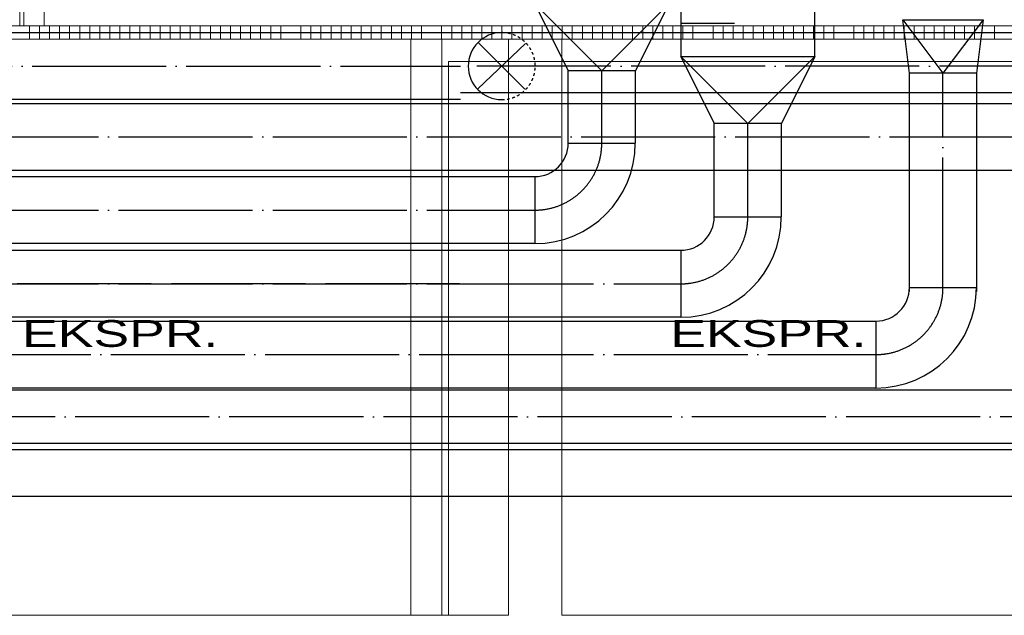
# Model space of a CAD drawing. Header units: millimetres. Extents: x 0 to 83727, y -867 to 61719.
# Tile 3 of 29: x 18242 to 25587, y 7859 to 12304. Entities that reach past the tile are written whole.
import ezdxf

# ---------------------------------------------------------------- set-up
doc = ezdxf.new("R2010")
doc.units = ezdxf.units.MM
doc.header["$LTSCALE"] = 50
doc.header["$MEASUREMENT"] = 0
doc.header["$PDMODE"] = 1
doc.linetypes.add('2V-CENT', pattern=[23, 20, -1.5, 0, -1.5])
doc.linetypes.add('V-GOMD', pattern=[0.8, 0.4, -0.4])
doc.layers.get('0').update_dxf_attribs({"linetype": 'CONTINUOUS'})
for name, color, linetype in [('20606A200D001$0$A12-HEL2', 1, 'CONTINUOUS'), ('20606A200D001$0$A23-HEL2', 1, 'CONTINUOUS'), ('20606A200D001$0$A23-HEL3', 1, 'CONTINUOUS'), ('20606A200D001$0$A23-SKR1', 1, 'CONTINUOUS'), ('20606A200D001$0$A24-STI2', 1, 'CONTINUOUS'), ('20606A200D001$0$omriss', 1, 'CONTINUOUS'), ('20606A200D001$0$Rominfo', 7, 'CONTINUOUS'), ('V050', 1, 'CONTINUOUS'), ('V060-', 3, 'CONTINUOUS')]:
    doc.layers.add(name, color=color, linetype=linetype)
doc.styles.add('20606A200D001$0$Standard', font='arial.ttf')
doc.styles.add('FISO', font='fiso')
doc.styles.add('ISO', font='ISO')

# ---------------------------------------------------------------- blocks, each defined once
blk = doc.blocks.new('LD_P_A')
for p, q in [((1, 1), (0, 1)), ((0, 1), (0, 0)), ((1, 0), (1, 1)), ((0, 0), (1, 0))]:
    blk.add_line(p, q)
at = {"color": 1}
for p, q in [((0.2, 1), (0.2, 0.6)), ((0.6, 1), (0.6, 0.6)), ((0.4, 0), (0.4, 0.4)), ((0.8, 0), (0.8, 0.4))]:
    blk.add_line(p, q, dxfattribs=at)
blk = doc.blocks.new('CBOJ90_PB', base_point=(86107, 31352))
at = {"color": 0, "linetype": 'ByBlock'}
blk.add_arc((86106, 31353), 1, 270, 360, dxfattribs=at)
blk = doc.blocks.new('KBOJ90_PB', base_point=(86107, 31352))
at = {"color": 0, "linetype": 'ByBlock'}
for p, q in [((86106.5, 31353), (86107.5, 31353)), ((86106, 31352.5), (86106, 31351.5))]:
    blk.add_line(p, q, dxfattribs=at)
for radius in [1.5, 0.5]:
    blk.add_arc((86106, 31353), radius, 270, 360, dxfattribs=at)
blk = doc.blocks.new('3BOJ90_PB', base_point=(86107, 31352))
for p in [(86107, 31353), (86106, 31352)]:
    blk.add_point(p)
at = {"color": 1, "linetype": '2V-CENT'}
blk.add_blockref('CBOJ90_PB', (86107, 31352), dxfattribs=at)
at = {"color": 0, "linetype": 'ByBlock'}
blk.add_blockref('KBOJ90_PB', (86107, 31352), dxfattribs=at)
at = {"style": 'ISO', "flags": 3}
blk.add_attdef('0', (86107, 31352), '', height=1, dxfattribs=at)
blk = doc.blocks.new('KRODIMF_1000X500X500')
at = {"color": 0, "linetype": 'ByBlock'}
for p, q in [((-250, -500), (-250, 500)), ((-250, 500), (250, 250)), ((250, 250), (250, -250)), ((250, -250), (-250, -500))]:
    blk.add_line(p, q, dxfattribs=at)
at = {"color": 1, "linetype": 'Continuous'}
for p in [(-250, 500), (-250, -500)]:
    blk.add_line(p, (250, 0), dxfattribs=at)
blk = doc.blocks.new('2RODIMF_1000X500X500')
for p in [(-250, 0), (250, 0)]:
    blk.add_point(p)
at = {"color": 0, "linetype": 'ByBlock'}
blk.add_blockref('KRODIMF_1000X500X500', (0, 0), dxfattribs=at)
at = {"style": 'FISO', "flags": 3}
blk.add_attdef('0', (0, 0), '', height=1, dxfattribs=at)
blk = doc.blocks.new('KRODIMF_600X500X400')
at = {"color": 0, "linetype": 'ByBlock'}
for p, q in [((-200, -300), (-200, 300)), ((-200, 300), (200, 250)), ((200, 250), (200, -250)), ((200, -250), (-200, -300))]:
    blk.add_line(p, q, dxfattribs=at)
at = {"color": 1, "linetype": 'Continuous'}
for p in [(-200, 300), (-200, -300)]:
    blk.add_line(p, (200, 0), dxfattribs=at)
blk = doc.blocks.new('2RODIMF_600X500X400')
for p in [(-200, 0), (200, 0)]:
    blk.add_point(p)
at = {"color": 0, "linetype": 'ByBlock'}
blk.add_blockref('KRODIMF_600X500X400', (0, 0), dxfattribs=at)
at = {"style": 'FISO', "flags": 3}
blk.add_attdef('0', (0, 0), '', height=1, dxfattribs=at)
blk = doc.blocks.new('FLCG90', base_point=(0, 3))
at = {"color": 1, "linetype": 'V-GOMD'}
blk.add_line((-0.346, 2.654), (0.346, 3.346), dxfattribs=at)
blk = doc.blocks.new('20606A200D001')
at = {"layer": '20606A200D001$0$A12-HEL2', "color": 7, "linetype": 'Continuous', "lineweight": 0}
for points in [[(35822.9, 7923.6), (35822.9, 12223.6)], [(36222.9, 7923.6), (36222.9, 12223.6)], [(35822.9, 7923.6), (31422.9, 7923.6)], [(40622.9, 7923.6), (36222.9, 7923.6)]]:
    blk.add_lwpolyline(points, dxfattribs=at)
at = {"layer": '20606A200D001$0$A23-HEL2', "color": 7, "linetype": 'Continuous', "lineweight": 0}
for points in [[(57832, 12323.6), (27362.9, 12323.6)], [(57832, 12223.6), (27362.9, 12223.6)]]:
    blk.add_lwpolyline(points, dxfattribs=at)
at = {"layer": '20606A200D001$0$A23-HEL3', "color": 7, "linetype": 'Continuous', "lineweight": 0}
for points in [[(32179, 12323.6), (32179, 13843.6)], [(32209, 12323.6), (32209, 13813.6)], [(32359, 12323.6), (32359, 13663.6)]]:
    blk.add_lwpolyline(points, dxfattribs=at)
at = {"layer": '20606A200D001$0$A23-SKR1', "color": 7, "linetype": 'Continuous', "lineweight": 0}
for points in [[(32250, 12223.6), (32250, 12323.6)], [(32325, 12223.6), (32325, 12323.6)], [(32400, 12223.6), (32400, 12323.6)], [(32475, 12223.6), (32475, 12323.6)], [(32550, 12223.6), (32550, 12323.6)], [(32625, 12223.6), (32625, 12323.6)], [(32700, 12223.6), (32700, 12323.6)], [(32775, 12223.6), (32775, 12323.6)], [(32850, 12223.6), (32850, 12323.6)], [(32925, 12223.6), (32925, 12323.6)], [(33000, 12223.6), (33000, 12323.6)], [(33075, 12223.6), (33075, 12323.6)], [(33150, 12223.6), (33150, 12323.6)], [(33225, 12223.6), (33225, 12323.6)], [(33300, 12223.6), (33300, 12323.6)], [(33375, 12223.6), (33375, 12323.6)], [(33450, 12223.6), (33450, 12323.6)], [(33525, 12223.6), (33525, 12323.6)], [(33600, 12223.6), (33600, 12323.6)], [(33675, 12223.6), (33675, 12323.6)], [(33750, 12223.6), (33750, 12323.6)], [(33825, 12223.6), (33825, 12323.6)], [(33900, 12223.6), (33900, 12323.6)], [(33975, 12223.6), (33975, 12323.6)], [(34050, 12223.6), (34050, 12323.6)], [(34125, 12223.6), (34125, 12323.6)], [(34275, 12223.6), (34275, 12323.6)], [(34350, 12223.6), (34350, 12323.6)], [(34425, 12223.6), (34425, 12323.6)], [(34500, 12223.6), (34500, 12323.6)], [(34575, 12223.6), (34575, 12323.6)], [(34650, 12223.6), (34650, 12323.6)], [(34725, 12223.6), (34725, 12323.6)], [(34800, 12223.6), (34800, 12323.6)], [(34875, 12223.6), (34875, 12323.6)], [(34950, 12223.6), (34950, 12323.6)], [(35025, 12223.6), (35025, 12323.6)], [(35100, 12223.6), (35100, 12323.6)], [(35175, 12223.6), (35175, 12323.6)], [(35325, 12223.6), (35325, 12323.6)], [(35400, 12223.6), (35400, 12323.6)], [(35475, 12223.6), (35475, 12323.6)], [(35550, 12223.6), (35550, 12323.6)], [(35625, 12223.6), (35625, 12323.6)], [(35700, 12223.6), (35700, 12323.6)], [(35775, 12223.6), (35775, 12323.6)], [(35850, 12223.6), (35850, 12323.6)], [(35925, 12223.6), (35925, 12323.6)], [(36000, 12223.6), (36000, 12323.6)], [(36075, 12223.6), (36075, 12323.6)], [(36150, 12223.6), (36150, 12323.6)], [(36225, 12223.6), (36225, 12323.6)], [(36300, 12223.6), (36300, 12323.6)], [(36375, 12223.6), (36375, 12323.6)], [(36450, 12223.6), (36450, 12323.6)], [(36525, 12223.6), (36525, 12323.6)], [(36600, 12223.6), (36600, 12323.6)], [(36675, 12223.6), (36675, 12323.6)], [(36750, 12223.6), (36750, 12323.6)], [(36825, 12223.6), (36825, 12323.6)], [(36900, 12223.6), (36900, 12323.6)], [(36975, 12223.6), (36975, 12323.6)], [(37050, 12223.6), (37050, 12323.6)], [(37125, 12223.6), (37125, 12323.6)], [(37200, 12223.6), (37200, 12323.6)], [(37350, 12223.6), (37350, 12323.6)], [(37425, 12223.6), (37425, 12323.6)], [(37500, 12223.6), (37500, 12323.6)], [(37575, 12223.6), (37575, 12323.6)], [(37650, 12223.6), (37650, 12323.6)], [(37725, 12223.6), (37725, 12323.6)], [(37800, 12223.6), (37800, 12323.6)], [(37875, 12223.6), (37875, 12323.6)], [(37950, 12223.6), (37950, 12323.6)], [(38025, 12223.6), (38025, 12323.6)], [(38100, 12223.6), (38100, 12323.6)], [(38175, 12223.6), (38175, 12323.6)], [(38250, 12223.6), (38250, 12323.6)], [(38400, 12223.6), (38400, 12323.6)], [(38475, 12223.6), (38475, 12323.6)], [(38550, 12223.6), (38550, 12323.6)], [(38625, 12223.6), (38625, 12323.6)], [(38700, 12223.6), (38700, 12323.6)], [(38775, 12223.6), (38775, 12323.6)], [(38850, 12223.6), (38850, 12323.6)], [(38925, 12223.6), (38925, 12323.6)], [(39000, 12223.6), (39000, 12323.6)], [(39075, 12223.6), (39075, 12323.6)], [(39150, 12223.6), (39150, 12323.6)], [(39225, 12223.6), (39225, 12323.6)], [(39300, 12223.6), (39300, 12323.6)], [(39450, 12223.6), (39450, 12323.6)]]:
    blk.add_lwpolyline(points, dxfattribs=at)
at = {"layer": '20606A200D001$0$A24-STI2', "color": 7, "linetype": 'Continuous', "lineweight": 0}
for points in [[(35095.5, 7923.6), (35095.5, 12223.6)], [(35325.5, 7923.6), (35325.5, 12223.6)], [(35375.5, 7923.6), (35375.5, 12057.8)], [(35375.5, 12057.8), (40080.2, 12057.8)]]:
    blk.add_lwpolyline(points, dxfattribs=at)
at = {"layer": '20606A200D001$0$omriss', "color": 7, "linetype": 'Continuous', "lineweight": 0}
blk.add_lwpolyline([(63868.1, 21033.6), (55205, 21033.6), (55205, 12323.6), (32179, 12323.6), (32179, 13843.6), (35975, 13843.6), (35945, 21333.6), (63868.1, 21333.6), (64182.9, 50128.7), (72597.5, 50024.4), (72562.9, 47188.4), (70002, 47265.1), (69726.8, 18635.1), (63841.7, 18673.6)], close=True, dxfattribs=at)
at = {"layer": '20606A200D001$0$Rominfo', "color": 7, "linetype": 'Continuous', "style": '20606A200D001$0$Standard', "width": 1.428571}
for p in [(32195.3, 9927.1), (37030.2, 9927.1)]:
    blk.add_text('EKSPR.', height=200, dxfattribs=at).set_placement(p)

msp = doc.modelspace()

# ---------------------------------------------------------------- linework, layer by layer
at = {"layer": 'V060-', "linetype": 'Continuous'}
for p, q in [((13734.4, 12207.63), (21529.44, 12207.63)), ((21529.44, 12207.63), (28403.05, 12207.63)), ((22334.21, 11383.28), (22334.21, 11923.37)), ((22834.21, 11923.37), (22834.21, 11383.28)), ((24879.36, 10274.89), (24879.36, 11904.24)), ((25379.36, 11904.24), (25379.36, 10274.89)), ((28403.05, 11757.63), (21529.44, 11757.63)), ((13229.01, 11678.78), (26689.31, 11678.78)), ((21529.44, 11707.63), (13734.4, 11707.63)), ((23423.37, 10831.87), (23423.37, 11529)), ((23923.37, 11529), (23923.37, 10831.87)), ((26689.31, 11178.78), (13229.01, 11178.78)), ((13229.01, 11132.76), (21651.89, 11132.76)), ((21651.89, 11132.76), (22084.21, 11132.76)), ((21651.89, 10632.76), (13229.01, 10632.76)), ((13229.01, 10582.84), (21523.2, 10582.84)), ((21523.2, 10582.84), (23173.37, 10582.84)), ((22084.21, 10632.76), (21651.89, 10632.76)), ((21523.2, 10082.84), (13229.01, 10082.84)), ((23173.37, 10082.84), (21523.2, 10082.84)), ((14321.29, 10054.93), (21523.2, 10054.93)), ((21523.2, 10054.93), (24629.36, 10054.93)), ((21523.2, 9554.93), (14321.29, 9554.93)), ((24629.36, 9554.93), (21523.2, 9554.93)), ((14215.65, 9540.39), (33456.57, 9540.39, -274.58)), ((33456.57, 9140.39, -274.58), (14215.65, 9140.39)), ((14062.35, 9096), (28255.18, 9096.21)), ((28255.18, 8746.21), (14062.35, 8746))]:
    msp.add_line(p, q, dxfattribs=at)
at = {"layer": 'V060-', "color": 1, "linetype": '2V-CENT'}
for p, q in [((13734.4, 11957.63), (21529.44, 11957.63)), ((28403.05, 11957.63), (21529.44, 11957.63)), ((22584.21, 11383.28), (22584.21, 11923.37)), ((25129.36, 10274.89), (25129.36, 11904.24)), ((23673.37, 10831.87), (23673.37, 11529)), ((13229.01, 11428.78), (27008.73, 11428.78)), ((13229.01, 10882.76), (21651.89, 10882.76)), ((21651.89, 10882.76), (22084.21, 10882.76)), ((13229.01, 10332.84), (21523.2, 10332.84)), ((21523.2, 10332.84), (13229.01, 10332.84)), ((21523.2, 10332.84), (23173.37, 10332.84)), ((14321.29, 9804.93), (21523.2, 9804.93)), ((21523.2, 9804.93), (24629.36, 9804.93)), ((33456.57, 9340.39, -274.58), (14215.65, 9340.39))]:
    msp.add_line(p, q, dxfattribs=at)
at = {"layer": 'V060-', "linetype": 'ByBlock'}
msp.add_arc((21837.47, 11957.63), 250, 90, 270, dxfattribs=at)
at = {"layer": 'V060-', "linetype": 'V-GOMD'}
msp.add_arc((21837.47, 11957.63), 250, 270, 450, dxfattribs=at)

# ---------------------------------------------------------------- block references
at = {"layer": 'V050', "xscale": 1250, "yscale": 1000, "zscale": 1250, "rotation": 90}
msp.add_blockref('LD_P_A', (24174, 12029.06), dxfattribs=at)
at = {"layer": 'V060-'}
msp.add_blockref('20606A200D001', (-13935.71, -65), dxfattribs=at)
at = {"layer": 'V060-', "linetype": 'Continuous', "rotation": 270}
for name, p in [('2RODIMF_1000X500X500', (22584.82, 12173.44)), ('2RODIMF_600X500X400', (25129.36, 12104.24)), ('2RODIMF_1000X500X500', (23674, 11779.06))]:
    msp.add_blockref(name, p, dxfattribs=at)
at = {"layer": 'V060-', "xscale": -500, "yscale": 500, "zscale": 500}
for rotation in [268.5219794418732, 180]:
    msp.add_blockref('FLCG90', (21837.47, 11957.63), dxfattribs=dict(at, rotation=rotation))
at = {"layer": 'V060-', "linetype": 'Continuous', "xscale": 500, "yscale": 500, "zscale": 500}
for p in [(22584.21, 10882.76), (23673.37, 10332.84), (25129.36, 9804.93)]:
    msp.add_blockref('3BOJ90_PB', p, dxfattribs=at)

doc.saveas('drawing.dxf')
